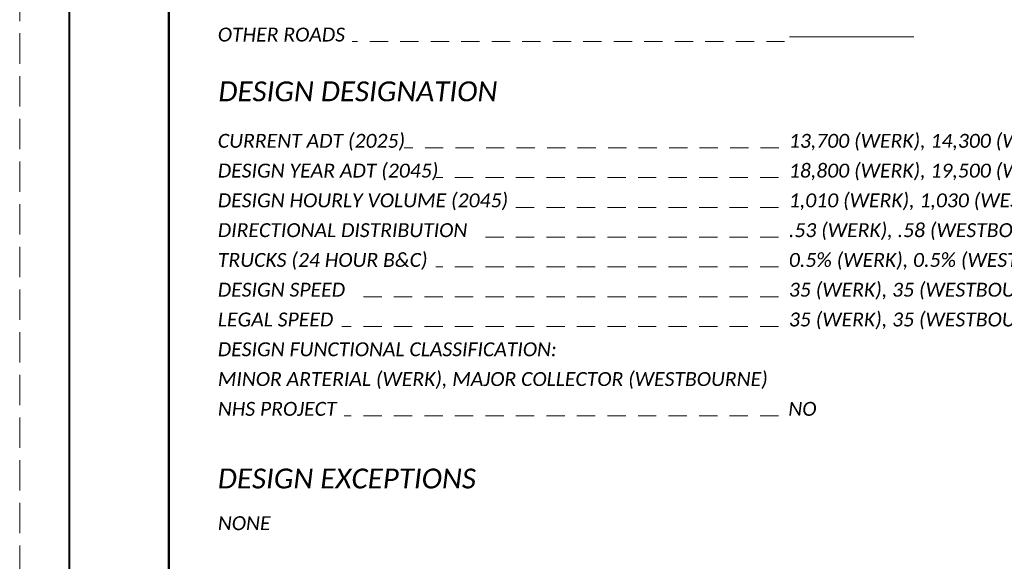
# Paper-space layout 'Layout1' of a CAD drawing. Extents: x 0 to 39.3, y 0 to 22.
# Tile 6 of 131: x 0 to 9.9, y 5.6 to 11.1. Entities that reach past the tile are written whole.
import ezdxf
from ezdxf.enums import TextEntityAlignment as Align

# ---------------------------------------------------------------- set-up
doc = ezdxf.new("R2010")
doc.units = 0
doc.header["$MEASUREMENT"] = 0
doc.linetypes.add('DGN Style 2', pattern=[0.307115, 0.184269, -0.122846])
doc.linetypes.add('DGN Style 3', pattern=[0.429961, 0.307115, -0.122846])
for name, color, linetype, lineweight in [('SH_Border', 7, 'Continuous', 40), ('SH_Data', 7, 'Continuous', 0), ('SH_Text', 7, 'Continuous', 13)]:
    doc.layers.add(name, color=color, linetype=linetype, lineweight=lineweight)
doc.layers.add('SH_Cut_Line', color=7, linetype='DGN Style 3', lineweight=0, plot=False)
doc.styles.add('Style-Calibri IF', font='calibrii.ttf')

# ---------------------------------------------------------------- blocks, each defined once
blk = doc.blocks.new('BORDER_1')
at = {"layer": 'SH_Border', "color": 7, "linetype": 'Continuous', "lineweight": 40, "flags": 128}
for points in [[(0.5, 21.5), (1.5, 21.5), (1.5, 0.5), (0.5, 0.5)], [(1.5, 21.5), (33.5, 21.5), (33.5, 0.5), (1.5, 0.5)]]:
    blk.add_lwpolyline(points, close=True, dxfattribs=at)
at = {"layer": 'SH_Cut_Line', "color": 7, "linetype": 'DGN Style 3', "lineweight": 0, "flags": 128}
blk.add_lwpolyline([(0, 0), (34, 0), (34, 22), (0, 22)], close=True, dxfattribs=at)

psp = doc.layouts.get("Layout1")

# ---------------------------------------------------------------- linework, layer by layer
at = {"layer": 'SH_Data', "color": 7, "linetype": 'Continuous', "lineweight": 0}
psp.add_line((9, 10.9223), (7.75, 10.9223), dxfattribs=at)
at = {"layer": 'SH_Data', "color": 7, "linetype": 'DGN Style 2', "lineweight": 0}
for p, q in [((7.7, 10.8767), (3.3471, 10.8767)), ((7.6424, 9.8062), (3.871, 9.8062)), ((7.6368, 9.5062), (4.1885, 9.5062)), ((7.6368, 9.2062), (4.8723, 9.2062)), ((7.6368, 8.9062), (4.6037, 8.9062)), ((7.6368, 8.6062), (4.1885, 8.6062)), ((7.6368, 8.3062), (3.346, 8.3062)), ((7.6368, 8.0062), (3.2422, 8.0062)), ((7.6368, 7.1062), (3.2669, 7.1062))]:
    psp.add_line(p, q, dxfattribs=at)

# ---------------------------------------------------------------- block references
at = {"layer": 'SH_Cut_Line', "color": 7, "linetype": 'DGN Style 3', "lineweight": 0}
psp.add_blockref('BORDER_1', (0, 0), dxfattribs=at)

# ---------------------------------------------------------------- texts
at = {"layer": 'SH_Data', "lineweight": 0, "style": 'Style-Calibri IF'}
psp.add_text('DESIGN DESIGNATION', height=0.2, dxfattribs=at).set_placement((2, 10.2747))
at = {"layer": 'SH_Text', "lineweight": 0, "style": 'Style-Calibri IF'}
for s, height, p in [('OTHER ROADS', 0.14, (1.9944, 10.8767)), ('CURRENT ADT (2025)', 0.14, (1.9944, 9.8062)), ('13,700 (WERK), 14,300 (WESTBOURNE)', 0.14, (7.7424, 9.8062)), ('DESIGN YEAR ADT (2045)', 0.14, (1.9944, 9.5062)), ('18,800 (WERK), 19,500 (WESTBOURNE)', 0.14, (7.7424, 9.5062)), ('DESIGN HOURLY VOLUME (2045)', 0.14, (1.9944, 9.2062)), ('1,010 (WERK), 1,030 (WESTBOURNE)', 0.14, (7.7424, 9.2062)), ('DIRECTIONAL DISTRIBUTION', 0.14, (1.9944, 8.9062)), ('.53 (WERK), .58 (WESTBOURNE)', 0.14, (7.7424, 8.9062)), ('TRUCKS (24 HOUR B&C)', 0.14, (1.9944, 8.6062)), ('0.5% (WERK), 0.5% (WESTBOURNE)', 0.14, (7.7424, 8.6062)), ('DESIGN SPEED', 0.14, (1.9944, 8.3062)), ('35 (WERK), 35 (WESTBOURNE SOUTH), 30 (WESTBOURNE NORTH)', 0.14, (7.7424, 8.3062)), ('LEGAL SPEED', 0.14, (1.9944, 8.0062)), ('35 (WERK), 35 (WESTBOURNE)', 0.14, (7.7424, 8.0062)), ('DESIGN FUNCTIONAL CLASSIFICATION:', 0.14, (1.9944, 7.7062)), ('MINOR ARTERIAL (WERK), MAJOR COLLECTOR (WESTBOURNE)', 0.14, (1.9944, 7.4062)), ('NHS PROJECT', 0.14, (1.9944, 7.1062)), ('NO', 0.14, (7.7368, 7.1062)), ('DESIGN EXCEPTIONS', 0.2, (1.9944, 6.3744))]:
    psp.add_text(s, height=height, dxfattribs=at).set_placement(p)
at = {"layer": 'SH_Text', "color": 7, "lineweight": 0, "style": 'Style-Calibri IF'}
psp.add_text('NONE', height=0.14, dxfattribs=at).set_placement((1.9944, 6.0944), align=Align.TOP_LEFT)

doc.saveas('drawing.dxf')
